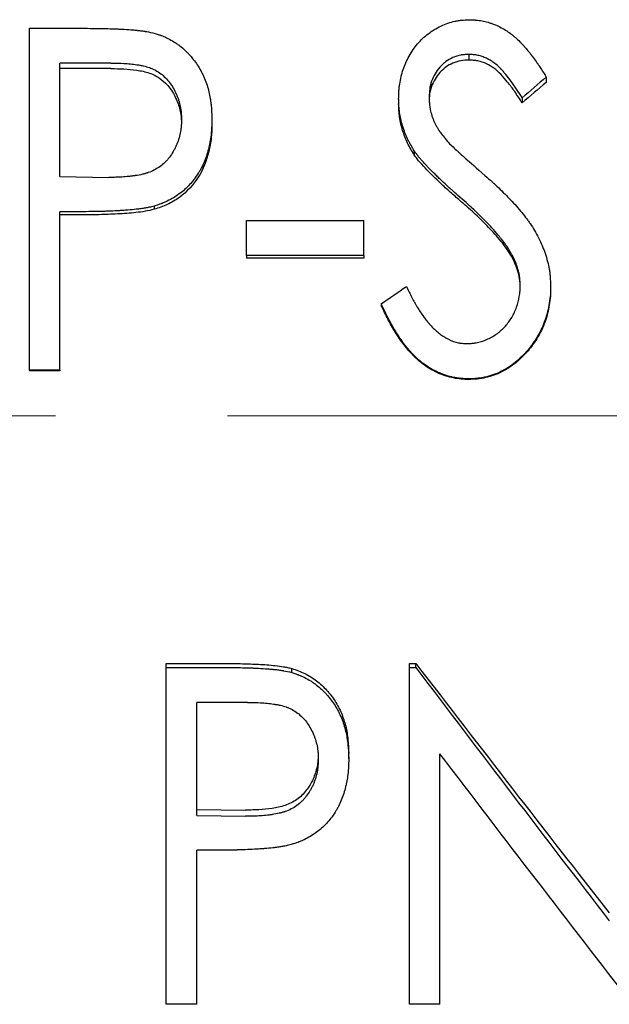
# Model space of a CAD drawing. Header units: millimetres. Extents: x 0 to 420, y 0 to 297.
# Tile 10 of 15: x 152 to 161, y 135 to 149. Entities that reach past the tile are written whole.
import ezdxf

# ---------------------------------------------------------------- set-up
doc = ezdxf.new("R2010")
doc.units = ezdxf.units.MM
doc.linetypes.add('CENTERX2', pattern=[20.32, 12.7, -2.54, 2.54, -2.54])

msp = doc.modelspace()

# ---------------------------------------------------------------- linework, layer by layer
at = {"color": 7, "linetype": 'Continuous', "lineweight": 25}
for p, q in [((152.492, 149.039), (153.35, 149.039)), ((152.492, 143.99), (152.492, 149.039)), ((158.978, 148.654), (158.978, 148.57)), ((153.693, 148.525), (152.941, 148.525)), ((152.941, 146.848), (152.941, 148.525)), ((153.693, 148.444), (152.941, 148.444)), ((160.12, 148.319), (160.12, 148.241)), ((157.941, 147.997), (157.941, 147.924)), ((159.764, 148.011), (159.764, 147.937)), ((155.184, 147.693), (155.184, 147.625)), ((158.171, 147.231), (158.171, 147.17)), ((152.941, 146.848), (153.662, 146.837)), ((154.333, 146.413), (154.333, 146.365)), ((153.246, 146.33), (152.941, 146.33)), ((152.941, 143.99), (152.941, 146.33)), ((153.246, 146.283), (152.941, 146.283)), ((155.697, 146.2), (157.428, 146.2)), ((155.697, 145.681), (155.697, 146.2)), ((157.428, 145.681), (157.428, 146.2)), ((157.428, 145.681), (155.697, 145.681)), ((155.697, 145.681), (155.697, 145.644)), ((157.428, 145.644), (155.697, 145.644)), ((157.428, 145.681), (157.428, 145.644)), ((159.588, 145.738), (159.588, 145.7)), ((160.184, 145.233), (160.184, 145.203)), ((157.684, 144.969), (157.684, 144.943)), ((152.941, 143.99), (152.492, 143.99)), ((152.492, 143.99), (152.492, 143.98)), ((152.941, 143.98), (152.492, 143.98)), ((152.941, 143.99), (152.941, 143.98)), ((158.973, 143.86), (158.973, 143.851)), ((154.511, 139.596), (154.511, 139.655)), ((154.511, 139.655), (155.37, 139.655)), ((158.101, 139.655), (158.195, 139.655)), ((158.101, 139.596), (158.101, 139.655)), ((158.195, 139.596), (158.195, 139.655)), ((154.511, 139.596), (155.37, 139.596)), ((154.511, 134.619), (154.511, 139.596)), ((156.365, 139.521), (156.365, 139.58)), ((158.101, 134.619), (158.101, 139.596)), ((158.101, 139.596), (158.195, 139.596)), ((155.712, 139.08), (154.96, 139.08)), ((154.96, 137.408), (154.96, 139.08)), ((157.204, 138.247), (157.204, 138.326)), ((158.55, 134.619), (158.55, 138.322)), ((154.96, 137.5), (155.681, 137.489)), ((154.96, 137.408), (155.681, 137.397)), ((155.266, 136.897), (154.96, 136.897)), ((154.96, 134.619), (154.96, 136.897)), ((154.96, 134.619), (154.511, 134.619)), ((158.55, 134.619), (158.101, 134.619))]:
    msp.add_line(p, q, dxfattribs=at)
at = {"color": 7, "linetype": 'CENTERX2', "lineweight": 18}
msp.add_line((269.716, 143.313), (35.716, 143.313), dxfattribs=at)
at = {"color": 7, "linetype": 'Continuous', "lineweight": 25}
for points, knots in [([(157.941, 147.997), (157.941, 148.022), (157.942, 148.043), (157.943, 148.071), (157.943, 148.079), (157.944, 148.091), (157.944, 148.094), (157.944, 148.099), (157.944, 148.101), (157.945, 148.104), (157.945, 148.105), (157.946, 148.126), (157.948, 148.144), (157.951, 148.181), (157.954, 148.198), (157.968, 148.29), (157.986, 148.362), (158.03, 148.497), (158.059, 148.564), (158.113, 148.663), (158.133, 148.694), (158.174, 148.754), (158.196, 148.782), (158.267, 148.865), (158.32, 148.915), (158.406, 148.98), (158.436, 149.001), (158.499, 149.039), (158.531, 149.056), (158.634, 149.105), (158.702, 149.129), (158.789, 149.147), (158.806, 149.151), (158.833, 149.155), (158.842, 149.156), (158.856, 149.158), (158.861, 149.158), (158.868, 149.159), (158.87, 149.159), (158.875, 149.16), (158.878, 149.16), (158.903, 149.162), (158.94, 149.165), (158.988, 149.167)], [0, 0, 0, 0, 0.03125, 0.03125, 0.046875, 0.046875, 0.054688, 0.054688, 0.058594, 0.058594, 0.0625, 0.0625, 0.09375, 0.09375, 0.125, 0.125, 0.25, 0.25, 0.375, 0.375, 0.4375, 0.4375, 0.5, 0.5, 0.625, 0.625, 0.6875, 0.6875, 0.75, 0.75, 0.875, 0.875, 0.90625, 0.90625, 0.921875, 0.921875, 0.929688, 0.929688, 0.933594, 0.933594, 0.9375, 0.9375, 1, 1, 1, 1]), ([(158.988, 149.167), (159.009, 149.166), (159.027, 149.165), (159.05, 149.164), (159.057, 149.163), (159.067, 149.163), (159.07, 149.163), (159.074, 149.162), (159.076, 149.162), (159.078, 149.162), (159.079, 149.162), (159.114, 149.159), (159.144, 149.155), (159.202, 149.144), (159.231, 149.137), (159.276, 149.124), (159.29, 149.119), (159.32, 149.109), (159.336, 149.103), (159.409, 149.074), (159.464, 149.046), (159.542, 148.997), (159.567, 148.98), (159.605, 148.952), (159.617, 148.943), (159.635, 148.928), (159.641, 148.923), (159.652, 148.913), (159.659, 148.907), (159.685, 148.883), (159.707, 148.863), (159.74, 148.83), (159.751, 148.819), (159.767, 148.801), (159.773, 148.795), (159.781, 148.786), (159.784, 148.783), (159.79, 148.777), (159.793, 148.773), (159.811, 148.753), (159.829, 148.732), (159.859, 148.696), (159.869, 148.683), (159.885, 148.663), (159.89, 148.656), (159.898, 148.645), (159.901, 148.642), (159.907, 148.635), (159.91, 148.63), (159.932, 148.601), (159.951, 148.576), (159.978, 148.538), (159.987, 148.525), (159.999, 148.507), (160.004, 148.5), (160.01, 148.491), (160.012, 148.488), (160.015, 148.484), (160.016, 148.482), (160.018, 148.479), (160.019, 148.477), (160.042, 148.443), (160.075, 148.391), (160.12, 148.319)], [0, 0, 0, 0, 0.03125, 0.03125, 0.046875, 0.046875, 0.054688, 0.054688, 0.058594, 0.058594, 0.0625, 0.0625, 0.125, 0.125, 0.1875, 0.1875, 0.21875, 0.21875, 0.25, 0.25, 0.375, 0.375, 0.4375, 0.4375, 0.46875, 0.46875, 0.484375, 0.484375, 0.5, 0.5, 0.5625, 0.5625, 0.59375, 0.59375, 0.609375, 0.609375, 0.617188, 0.617188, 0.625, 0.625, 0.6875, 0.6875, 0.71875, 0.71875, 0.734375, 0.734375, 0.742188, 0.742188, 0.75, 0.75, 0.8125, 0.8125, 0.84375, 0.84375, 0.859375, 0.859375, 0.867188, 0.867188, 0.871094, 0.871094, 0.875, 0.875, 1, 1, 1, 1]), ([(153.35, 149.039), (153.445, 149.038), (153.534, 149.037), (153.659, 149.034), (153.699, 149.033), (153.758, 149.031), (153.777, 149.03), (153.805, 149.029), (153.814, 149.029), (153.828, 149.028), (153.833, 149.028), (153.839, 149.027), (153.842, 149.027), (153.846, 149.027), (153.847, 149.027), (153.902, 149.024), (153.949, 149.021), (154.011, 149.016), (154.03, 149.015), (154.058, 149.012), (154.067, 149.011), (154.08, 149.01), (154.084, 149.01), (154.09, 149.009), (154.092, 149.009), (154.096, 149.008), (154.097, 149.008), (154.122, 149.005), (154.143, 149.003), (154.174, 148.999), (154.184, 148.997), (154.199, 148.995), (154.204, 148.994), (154.214, 148.992), (154.22, 148.992), (154.257, 148.985), (154.298, 148.976), (154.346, 148.963)], [0, 0, 0, 0, 0.25, 0.25, 0.375, 0.375, 0.4375, 0.4375, 0.46875, 0.46875, 0.484375, 0.484375, 0.492188, 0.492188, 0.5, 0.5, 0.625, 0.625, 0.6875, 0.6875, 0.71875, 0.71875, 0.734375, 0.734375, 0.742188, 0.742188, 0.75, 0.75, 0.8125, 0.8125, 0.84375, 0.84375, 0.859375, 0.859375, 0.875, 0.875, 1, 1, 1, 1]), ([(154.346, 148.963), (154.368, 148.957), (154.387, 148.951), (154.411, 148.942), (154.418, 148.94), (154.428, 148.936), (154.431, 148.935), (154.436, 148.933), (154.437, 148.933), (154.44, 148.932), (154.441, 148.932), (154.458, 148.925), (154.473, 148.919), (154.497, 148.908), (154.505, 148.905), (154.52, 148.897), (154.529, 148.893), (154.566, 148.875), (154.595, 148.858), (154.638, 148.831), (154.652, 148.822), (154.681, 148.802), (154.696, 148.791), (154.736, 148.76), (154.762, 148.738), (154.8, 148.703), (154.812, 148.691), (154.836, 148.667), (154.847, 148.655), (154.907, 148.587), (154.948, 148.532), (155, 148.451), (155.016, 148.423), (155.039, 148.377), (155.047, 148.362), (155.062, 148.33), (155.07, 148.312), (155.09, 148.264), (155.102, 148.232), (155.123, 148.167), (155.132, 148.134), (155.147, 148.069), (155.154, 148.035), (155.162, 147.985), (155.165, 147.968), (155.168, 147.942), (155.169, 147.933), (155.171, 147.92), (155.172, 147.916), (155.172, 147.91), (155.173, 147.907), (155.173, 147.903), (155.173, 147.9), (155.179, 147.848), (155.183, 147.779), (155.184, 147.693)], [0, 0, 0, 0, 0.03125, 0.03125, 0.046875, 0.046875, 0.054688, 0.054688, 0.058594, 0.058594, 0.0625, 0.0625, 0.09375, 0.09375, 0.109375, 0.109375, 0.125, 0.125, 0.1875, 0.1875, 0.21875, 0.21875, 0.25, 0.25, 0.3125, 0.3125, 0.34375, 0.34375, 0.375, 0.375, 0.5, 0.5, 0.5625, 0.5625, 0.59375, 0.59375, 0.625, 0.625, 0.6875, 0.6875, 0.75, 0.75, 0.8125, 0.8125, 0.84375, 0.84375, 0.859375, 0.859375, 0.867188, 0.867188, 0.871094, 0.871094, 0.875, 0.875, 1, 1, 1, 1]), ([(158.978, 148.654), (158.952, 148.653), (158.928, 148.651), (158.898, 148.649), (158.889, 148.648), (158.876, 148.646), (158.872, 148.646), (158.867, 148.645), (158.865, 148.645), (158.861, 148.644), (158.86, 148.644), (158.821, 148.637), (158.782, 148.624), (158.704, 148.59), (158.668, 148.57), (158.623, 148.536), (158.608, 148.524), (158.586, 148.503), (158.578, 148.496), (158.564, 148.481), (158.556, 148.473), (158.522, 148.435), (158.499, 148.402), (158.458, 148.333), (158.441, 148.297), (158.421, 148.238), (158.415, 148.218), (158.407, 148.189), (158.405, 148.179), (158.402, 148.164), (158.401, 148.159), (158.4, 148.152), (158.4, 148.149), (158.399, 148.145), (158.399, 148.141), (158.395, 148.113), (158.392, 148.073), (158.39, 148.019)], [0, 0, 0, 0, 0.0625, 0.0625, 0.09375, 0.09375, 0.109375, 0.109375, 0.117188, 0.117188, 0.125, 0.125, 0.25, 0.25, 0.375, 0.375, 0.4375, 0.4375, 0.46875, 0.46875, 0.5, 0.5, 0.625, 0.625, 0.75, 0.75, 0.8125, 0.8125, 0.84375, 0.84375, 0.859375, 0.859375, 0.867188, 0.867188, 0.875, 0.875, 1, 1, 1, 1]), ([(158.978, 148.57), (158.938, 148.569), (158.857, 148.565), (158.741, 148.528), (158.635, 148.47), (158.517, 148.36), (158.433, 148.22), (158.394, 148.065), (158.391, 147.985), (158.39, 147.945)], [0, 0, 0, 0, 0.1252471, 0.2503064, 0.3753928, 0.5005167, 0.7495633, 0.8747085, 1, 1, 1, 1]), ([(159.764, 148.011), (159.708, 148.102), (159.654, 148.183), (159.575, 148.291), (159.549, 148.324), (159.511, 148.37), (159.498, 148.385), (159.48, 148.406), (159.474, 148.413), (159.464, 148.423), (159.461, 148.427), (159.457, 148.432), (159.455, 148.433), (159.452, 148.437), (159.451, 148.438), (159.416, 148.474), (159.382, 148.504), (159.329, 148.544), (159.311, 148.556), (159.283, 148.572), (159.274, 148.578), (159.255, 148.588), (159.246, 148.592), (159.216, 148.606), (159.195, 148.615), (159.153, 148.629), (159.131, 148.635), (159.1, 148.642), (159.09, 148.644), (159.073, 148.646), (159.068, 148.647), (159.059, 148.648), (159.056, 148.648), (159.051, 148.649), (159.047, 148.649), (159.03, 148.651), (159.008, 148.652), (158.978, 148.654)], [0, 0, 0, 0, 0.25, 0.25, 0.375, 0.375, 0.4375, 0.4375, 0.46875, 0.46875, 0.484375, 0.484375, 0.492188, 0.492188, 0.5, 0.5, 0.625, 0.625, 0.6875, 0.6875, 0.71875, 0.71875, 0.75, 0.75, 0.8125, 0.8125, 0.875, 0.875, 0.90625, 0.90625, 0.921875, 0.921875, 0.929688, 0.929688, 0.9375, 0.9375, 1, 1, 1, 1]), ([(159.764, 147.937), (159.728, 147.993), (159.661, 148.099), (159.555, 148.24), (159.455, 148.358), (159.352, 148.451), (159.237, 148.519), (159.133, 148.555), (159.045, 148.567), (159.001, 148.569), (158.978, 148.57)], [0, 0, 0, 0, 0.189373, 0.355879, 0.500281, 0.628821, 0.750094, 0.874944, 0.937455, 1, 1, 1, 1]), ([(153.693, 148.525), (153.771, 148.525), (153.835, 148.524), (153.888, 148.521), (153.893, 148.52), (153.901, 148.52), (153.905, 148.519), (153.917, 148.519), (153.925, 148.518), (153.95, 148.516), (153.966, 148.515), (154.013, 148.51), (154.045, 148.506), (154.079, 148.501), (154.084, 148.5), (154.093, 148.499), (154.097, 148.498), (154.11, 148.496), (154.119, 148.495), (154.144, 148.49), (154.16, 148.487), (154.206, 148.476), (154.235, 148.468), (154.265, 148.457), (154.269, 148.456), (154.277, 148.453), (154.281, 148.451), (154.292, 148.447), (154.3, 148.444), (154.322, 148.434), (154.337, 148.427), (154.379, 148.405), (154.405, 148.388), (154.455, 148.35), (154.477, 148.33), (154.52, 148.287), (154.54, 148.263), (154.598, 148.187), (154.631, 148.13), (154.663, 148.058), (154.666, 148.052), (154.672, 148.037), (154.674, 148.03), (154.683, 148.008), (154.688, 147.993), (154.702, 147.947), (154.711, 147.915), (154.724, 147.85), (154.728, 147.819), (154.731, 147.786), (154.731, 147.785), (154.731, 147.782), (154.732, 147.781), (154.732, 147.776), (154.732, 147.773), (154.733, 147.763), (154.733, 147.755), (154.734, 147.731), (154.735, 147.713), (154.736, 147.691)], [0, 0, 0, 0, 0.125, 0.125, 0.132812, 0.132812, 0.140625, 0.140625, 0.15625, 0.15625, 0.1875, 0.1875, 0.25, 0.25, 0.257812, 0.257812, 0.265625, 0.265625, 0.28125, 0.28125, 0.3125, 0.3125, 0.375, 0.375, 0.382812, 0.382812, 0.390625, 0.390625, 0.40625, 0.40625, 0.4375, 0.4375, 0.5, 0.5, 0.5625, 0.5625, 0.625, 0.625, 0.75, 0.75, 0.765625, 0.765625, 0.78125, 0.78125, 0.8125, 0.8125, 0.875, 0.875, 0.9375, 0.9375, 0.941406, 0.941406, 0.945312, 0.945312, 0.953125, 0.953125, 0.96875, 0.96875, 1, 1, 1, 1]), ([(153.693, 148.444), (153.757, 148.443), (153.885, 148.442), (154.075, 148.424), (154.264, 148.387), (154.493, 148.269), (154.647, 148.053), (154.714, 147.843), (154.733, 147.718), (154.735, 147.654), (154.736, 147.623)], [0, 0, 0, 0, 0.125448, 0.250869, 0.376146, 0.501052, 0.749353, 0.87458, 0.937274, 1, 1, 1, 1]), ([(158.171, 147.231), (158.159, 147.25), (158.149, 147.267), (158.136, 147.289), (158.132, 147.296), (158.127, 147.305), (158.125, 147.308), (158.122, 147.312), (158.122, 147.313), (158.12, 147.316), (158.12, 147.316), (158.11, 147.333), (158.102, 147.348), (158.09, 147.37), (158.087, 147.378), (158.079, 147.393), (158.075, 147.401), (158.045, 147.464), (158.021, 147.527), (157.989, 147.633), (157.98, 147.667), (157.969, 147.716), (157.965, 147.732), (157.959, 147.764), (157.957, 147.779), (157.953, 147.812), (157.951, 147.828), (157.948, 147.853), (157.947, 147.862), (157.946, 147.875), (157.946, 147.879), (157.945, 147.885), (157.945, 147.888), (157.945, 147.892), (157.945, 147.895), (157.943, 147.919), (157.942, 147.952), (157.941, 147.997)], [0, 0, 0, 0, 0.0625, 0.0625, 0.09375, 0.09375, 0.109375, 0.109375, 0.117188, 0.117188, 0.125, 0.125, 0.1875, 0.1875, 0.21875, 0.21875, 0.25, 0.25, 0.5, 0.5, 0.625, 0.625, 0.6875, 0.6875, 0.75, 0.75, 0.8125, 0.8125, 0.84375, 0.84375, 0.859375, 0.859375, 0.867188, 0.867188, 0.875, 0.875, 1, 1, 1, 1]), ([(158.39, 148.019), (158.391, 147.999), (158.392, 147.981), (158.393, 147.959), (158.394, 147.952), (158.395, 147.942), (158.395, 147.939), (158.395, 147.935), (158.395, 147.934), (158.395, 147.931), (158.396, 147.931), (158.397, 147.912), (158.399, 147.897), (158.402, 147.874), (158.403, 147.867), (158.405, 147.853), (158.407, 147.847), (158.414, 147.81), (158.421, 147.781), (158.434, 147.739), (158.439, 147.724), (158.45, 147.696), (158.456, 147.681), (158.473, 147.641), (158.487, 147.615), (158.509, 147.576), (158.516, 147.563), (158.529, 147.544), (158.533, 147.537), (158.539, 147.527), (158.542, 147.524), (158.545, 147.519), (158.546, 147.517), (158.548, 147.514), (158.55, 147.512), (158.574, 147.478), (158.611, 147.43), (158.661, 147.369)], [0, 0, 0, 0, 0.0625, 0.0625, 0.09375, 0.09375, 0.109375, 0.109375, 0.117188, 0.117188, 0.125, 0.125, 0.1875, 0.1875, 0.21875, 0.21875, 0.25, 0.25, 0.375, 0.375, 0.4375, 0.4375, 0.5, 0.5, 0.625, 0.625, 0.6875, 0.6875, 0.71875, 0.71875, 0.734375, 0.734375, 0.742188, 0.742188, 0.75, 0.75, 1, 1, 1, 1]), ([(158.171, 147.17), (158.153, 147.198), (158.118, 147.255), (158.055, 147.373), (157.996, 147.529), (157.956, 147.692), (157.944, 147.825), (157.942, 147.891), (157.941, 147.924)], [0, 0, 0, 0, 0.12507, 0.250117, 0.500028, 0.749882, 0.874929, 1, 1, 1, 1]), ([(154.736, 147.691), (154.734, 147.647), (154.733, 147.614), (154.731, 147.591), (154.731, 147.588), (154.73, 147.584), (154.73, 147.582), (154.73, 147.576), (154.729, 147.572), (154.728, 147.56), (154.727, 147.552), (154.723, 147.527), (154.721, 147.511), (154.711, 147.462), (154.702, 147.429), (154.683, 147.366), (154.671, 147.336), (154.652, 147.291), (154.644, 147.276), (154.629, 147.246), (154.621, 147.232), (154.596, 147.189), (154.578, 147.162), (154.549, 147.123), (154.538, 147.109), (154.516, 147.084), (154.504, 147.072), (154.469, 147.038), (154.445, 147.017), (154.367, 146.96), (154.308, 146.929), (154.241, 146.906), (154.238, 146.905), (154.232, 146.903), (154.228, 146.902), (154.218, 146.898), (154.211, 146.896), (154.19, 146.89), (154.174, 146.886), (154.127, 146.875), (154.092, 146.868), (154.049, 146.862), (154.046, 146.861), (154.039, 146.86), (154.035, 146.86), (154.024, 146.858), (154.016, 146.857), (153.992, 146.854), (153.976, 146.852), (153.924, 146.847), (153.888, 146.845), (153.839, 146.841), (153.824, 146.841), (153.8, 146.839), (153.793, 146.839), (153.781, 146.839), (153.774, 146.838), (153.739, 146.837), (153.704, 146.837), (153.662, 146.837)], [0, 0, 0, 0, 0.0625, 0.0625, 0.066406, 0.066406, 0.070312, 0.070312, 0.078125, 0.078125, 0.09375, 0.09375, 0.125, 0.125, 0.1875, 0.1875, 0.25, 0.25, 0.28125, 0.28125, 0.3125, 0.3125, 0.375, 0.375, 0.40625, 0.40625, 0.4375, 0.4375, 0.5, 0.5, 0.625, 0.625, 0.632812, 0.632812, 0.640625, 0.640625, 0.65625, 0.65625, 0.6875, 0.6875, 0.75, 0.75, 0.757812, 0.757812, 0.765625, 0.765625, 0.78125, 0.78125, 0.8125, 0.8125, 0.875, 0.875, 0.90625, 0.90625, 0.921875, 0.921875, 0.9375, 0.9375, 1, 1, 1, 1]), ([(155.184, 147.693), (155.183, 147.649), (155.182, 147.609), (155.179, 147.557), (155.179, 147.541), (155.177, 147.519), (155.176, 147.512), (155.176, 147.502), (155.175, 147.498), (155.175, 147.493), (155.175, 147.492), (155.174, 147.489), (155.174, 147.488), (155.171, 147.451), (155.166, 147.417), (155.158, 147.366), (155.154, 147.349), (155.148, 147.315), (155.144, 147.298), (155.123, 147.209), (155.101, 147.141), (155.062, 147.045), (155.048, 147.014), (155.025, 146.969), (155.017, 146.954), (155.005, 146.932), (155, 146.925), (154.992, 146.911), (154.988, 146.905), (154.945, 146.836), (154.902, 146.78), (154.809, 146.679), (154.758, 146.633), (154.649, 146.553), (154.589, 146.517), (154.511, 146.479), (154.495, 146.472), (154.471, 146.461), (154.463, 146.458), (154.451, 146.453), (154.447, 146.452), (154.441, 146.45), (154.439, 146.449), (154.435, 146.447), (154.432, 146.446), (154.41, 146.438), (154.377, 146.427), (154.333, 146.413)], [0, 0, 0, 0, 0.0625, 0.0625, 0.09375, 0.09375, 0.109375, 0.109375, 0.117188, 0.117188, 0.121094, 0.121094, 0.125, 0.125, 0.1875, 0.1875, 0.21875, 0.21875, 0.25, 0.25, 0.375, 0.375, 0.4375, 0.4375, 0.46875, 0.46875, 0.484375, 0.484375, 0.5, 0.5, 0.625, 0.625, 0.75, 0.75, 0.875, 0.875, 0.90625, 0.90625, 0.921875, 0.921875, 0.929688, 0.929688, 0.933594, 0.933594, 0.9375, 0.9375, 1, 1, 1, 1]), ([(155.184, 147.625), (155.183, 147.557), (155.179, 147.42), (155.133, 147.151), (155.005, 146.828), (154.767, 146.57), (154.559, 146.449), (154.432, 146.395), (154.366, 146.375), (154.333, 146.365)], [0, 0, 0, 0, 0.125333, 0.250607, 0.50019, 0.749473, 0.874661, 0.937322, 1, 1, 1, 1]), ([(158.661, 147.369), (158.683, 147.344), (158.704, 147.323), (158.749, 147.281), (158.771, 147.259), (158.806, 147.228), (158.818, 147.217), (158.835, 147.201), (158.84, 147.196), (158.849, 147.188), (158.852, 147.185), (158.856, 147.181), (158.858, 147.18), (158.86, 147.178), (158.86, 147.177), (158.862, 147.176), (158.863, 147.175), (158.868, 147.171), (158.876, 147.163), (158.893, 147.148), (158.9, 147.142), (158.911, 147.132), (158.915, 147.128), (158.922, 147.122), (158.924, 147.121), (158.927, 147.118), (158.928, 147.117), (158.931, 147.115), (158.932, 147.113), (158.994, 147.059), (159.087, 146.977), (159.214, 146.866)], [0, 0, 0, 0, 0.125, 0.125, 0.25, 0.25, 0.3125, 0.3125, 0.34375, 0.34375, 0.359375, 0.359375, 0.367188, 0.367188, 0.371094, 0.371094, 0.375, 0.375, 0.4375, 0.4375, 0.46875, 0.46875, 0.484375, 0.484375, 0.492188, 0.492188, 0.496094, 0.496094, 0.5, 0.5, 1, 1, 1, 1]), ([(158.845, 146.545), (158.805, 146.58), (158.772, 146.61), (158.73, 146.646), (158.718, 146.657), (158.705, 146.669), (158.702, 146.671), (158.696, 146.677), (158.692, 146.68), (158.682, 146.69), (158.676, 146.696), (158.641, 146.728), (158.611, 146.755), (158.571, 146.793), (158.563, 146.801), (158.545, 146.818), (158.537, 146.826), (158.511, 146.851), (158.494, 146.867), (158.448, 146.912), (158.42, 146.94), (158.383, 146.978), (158.371, 146.99), (158.358, 147.004), (158.356, 147.006), (158.348, 147.015), (158.344, 147.019), (158.332, 147.032), (158.325, 147.04), (158.303, 147.064), (158.29, 147.079), (158.272, 147.099), (158.266, 147.105), (158.256, 147.118), (158.248, 147.127), (158.234, 147.144), (158.228, 147.151), (158.219, 147.162), (158.217, 147.166), (158.211, 147.173), (158.21, 147.176), (158.198, 147.191), (158.186, 147.209), (158.171, 147.231)], [0, 0, 0, 0, 0.125, 0.125, 0.1875, 0.1875, 0.203125, 0.203125, 0.21875, 0.21875, 0.25, 0.25, 0.375, 0.375, 0.40625, 0.40625, 0.4375, 0.4375, 0.5, 0.5, 0.625, 0.625, 0.6875, 0.6875, 0.703125, 0.703125, 0.71875, 0.71875, 0.75, 0.75, 0.8125, 0.8125, 0.84375, 0.84375, 0.875, 0.875, 0.90625, 0.90625, 0.921875, 0.921875, 0.9375, 0.9375, 1, 1, 1, 1]), ([(158.845, 146.494), (158.797, 146.536), (158.7, 146.62), (158.536, 146.771), (158.386, 146.915), (158.273, 147.038), (158.211, 147.111), (158.185, 147.15), (158.171, 147.17)], [0, 0, 0, 0, 0.200166, 0.400252, 0.700364, 0.850532, 0.924866, 1, 1, 1, 1]), ([(159.214, 146.866), (159.253, 146.832), (159.288, 146.801), (159.333, 146.76), (159.347, 146.747), (159.366, 146.729), (159.372, 146.724), (159.381, 146.715), (159.384, 146.713), (159.388, 146.709), (159.389, 146.707), (159.392, 146.705), (159.393, 146.704), (159.426, 146.673), (159.456, 146.644), (159.499, 146.601), (159.514, 146.587), (159.535, 146.566), (159.541, 146.559), (159.552, 146.548), (159.555, 146.545), (159.562, 146.538), (159.565, 146.535), (159.631, 146.466), (159.689, 146.402), (159.767, 146.308), (159.792, 146.277), (159.827, 146.23), (159.838, 146.215), (159.855, 146.192), (159.86, 146.185), (159.871, 146.169), (159.876, 146.163), (159.926, 146.089), (159.968, 146.018), (160.025, 145.906), (160.043, 145.868), (160.067, 145.812), (160.074, 145.793), (160.085, 145.764), (160.089, 145.755), (160.095, 145.736), (160.098, 145.727), (160.13, 145.635), (160.15, 145.556), (160.167, 145.46), (160.17, 145.44), (160.173, 145.409), (160.174, 145.399), (160.176, 145.383), (160.176, 145.378), (160.177, 145.37), (160.177, 145.367), (160.178, 145.362), (160.178, 145.358), (160.18, 145.329), (160.182, 145.288), (160.184, 145.233)], [0, 0, 0, 0, 0.0625, 0.0625, 0.09375, 0.09375, 0.109375, 0.109375, 0.117188, 0.117188, 0.121094, 0.121094, 0.125, 0.125, 0.1875, 0.1875, 0.21875, 0.21875, 0.234375, 0.234375, 0.242188, 0.242188, 0.25, 0.25, 0.375, 0.375, 0.4375, 0.4375, 0.46875, 0.46875, 0.484375, 0.484375, 0.5, 0.5, 0.625, 0.625, 0.6875, 0.6875, 0.71875, 0.71875, 0.734375, 0.734375, 0.75, 0.75, 0.875, 0.875, 0.90625, 0.90625, 0.921875, 0.921875, 0.929688, 0.929688, 0.933594, 0.933594, 0.9375, 0.9375, 1, 1, 1, 1]), ([(159.588, 145.738), (159.573, 145.763), (159.558, 145.785), (159.539, 145.814), (159.533, 145.823), (159.525, 145.835), (159.522, 145.839), (159.518, 145.844), (159.517, 145.846), (159.515, 145.85), (159.514, 145.851), (159.5, 145.87), (159.487, 145.888), (159.466, 145.915), (159.459, 145.924), (159.447, 145.938), (159.444, 145.943), (159.436, 145.952), (159.432, 145.958), (159.4, 145.996), (159.371, 146.03), (159.31, 146.099), (159.279, 146.132), (159.211, 146.203), (159.178, 146.236), (159.129, 146.285), (159.113, 146.3), (159.089, 146.324), (159.081, 146.331), (159.069, 146.342), (159.065, 146.346), (159.059, 146.352), (159.057, 146.354), (159.053, 146.357), (159.051, 146.359), (159.001, 146.406), (158.933, 146.467), (158.845, 146.545)], [0, 0, 0, 0, 0.0625, 0.0625, 0.09375, 0.09375, 0.109375, 0.109375, 0.117188, 0.117188, 0.125, 0.125, 0.1875, 0.1875, 0.21875, 0.21875, 0.234375, 0.234375, 0.25, 0.25, 0.375, 0.375, 0.5, 0.5, 0.625, 0.625, 0.6875, 0.6875, 0.71875, 0.71875, 0.734375, 0.734375, 0.742188, 0.742188, 0.75, 0.75, 1, 1, 1, 1]), ([(159.588, 145.7), (159.564, 145.738), (159.514, 145.814), (159.401, 145.957), (159.247, 146.124), (159.051, 146.315), (158.914, 146.435), (158.845, 146.494)], [0, 0, 0, 0, 0.125, 0.249996, 0.499963, 0.749978, 1, 1, 1, 1]), ([(154.333, 146.413), (154.306, 146.406), (154.282, 146.4), (154.248, 146.393), (154.238, 146.391), (154.223, 146.388), (154.218, 146.387), (154.209, 146.385), (154.205, 146.384), (154.179, 146.38), (154.158, 146.377), (154.124, 146.372), (154.112, 146.37), (154.095, 146.368), (154.089, 146.368), (154.08, 146.366), (154.077, 146.366), (154.071, 146.365), (154.067, 146.365), (154.029, 146.361), (153.988, 146.357), (153.92, 146.351), (153.896, 146.35), (153.858, 146.347), (153.846, 146.346), (153.826, 146.345), (153.819, 146.345), (153.806, 146.344), (153.798, 146.344), (153.746, 146.341), (153.7, 146.338), (153.631, 146.336), (153.609, 146.335), (153.575, 146.334), (153.564, 146.334), (153.547, 146.333), (153.542, 146.333), (153.533, 146.333), (153.53, 146.333), (153.525, 146.333), (153.521, 146.332), (153.456, 146.331), (153.365, 146.33), (153.246, 146.33)], [0, 0, 0, 0, 0.0625, 0.0625, 0.09375, 0.09375, 0.109375, 0.109375, 0.125, 0.125, 0.1875, 0.1875, 0.21875, 0.21875, 0.234375, 0.234375, 0.242188, 0.242188, 0.25, 0.25, 0.375, 0.375, 0.4375, 0.4375, 0.46875, 0.46875, 0.484375, 0.484375, 0.5, 0.5, 0.625, 0.625, 0.6875, 0.6875, 0.71875, 0.71875, 0.734375, 0.734375, 0.742188, 0.742188, 0.75, 0.75, 1, 1, 1, 1]), ([(154.333, 146.365), (154.289, 146.354), (154.2, 146.333), (154.019, 146.31), (153.792, 146.295), (153.519, 146.284), (153.337, 146.283), (153.246, 146.283)], [0, 0, 0, 0, 0.124974, 0.249971, 0.499966, 0.749979, 1, 1, 1, 1]), ([(159.736, 145.241), (159.734, 145.27), (159.733, 145.295), (159.731, 145.328), (159.73, 145.338), (159.728, 145.352), (159.728, 145.356), (159.727, 145.362), (159.727, 145.364), (159.726, 145.368), (159.726, 145.369), (159.723, 145.392), (159.719, 145.412), (159.712, 145.444), (159.709, 145.455), (159.703, 145.477), (159.7, 145.489), (159.69, 145.521), (159.683, 145.542), (159.671, 145.573), (159.667, 145.583), (159.66, 145.597), (159.658, 145.602), (159.655, 145.61), (159.654, 145.612), (159.652, 145.617), (159.65, 145.62), (159.637, 145.648), (159.617, 145.687), (159.588, 145.738)], [0, 0, 0, 0, 0.125, 0.125, 0.1875, 0.1875, 0.21875, 0.21875, 0.234375, 0.234375, 0.25, 0.25, 0.375, 0.375, 0.4375, 0.4375, 0.5, 0.5, 0.625, 0.625, 0.6875, 0.6875, 0.71875, 0.71875, 0.734375, 0.734375, 0.75, 0.75, 1, 1, 1, 1]), ([(159.736, 145.21), (159.734, 145.254), (159.73, 145.34), (159.699, 145.466), (159.652, 145.587), (159.61, 145.662), (159.588, 145.7)], [0, 0, 0, 0, 0.250041, 0.499937, 0.749895, 1, 1, 1, 1]), ([(158.056, 145.226), (158.072, 145.194), (158.085, 145.165), (158.103, 145.129), (158.108, 145.118), (158.116, 145.103), (158.118, 145.098), (158.122, 145.091), (158.123, 145.089), (158.124, 145.086), (158.125, 145.084), (158.126, 145.082), (158.126, 145.082), (158.14, 145.055), (158.153, 145.03), (158.173, 144.994), (158.179, 144.983), (158.189, 144.966), (158.192, 144.96), (158.198, 144.949), (158.201, 144.944), (158.234, 144.888), (158.264, 144.841), (158.311, 144.776), (158.327, 144.754), (158.351, 144.723), (158.36, 144.713), (158.372, 144.699), (158.376, 144.694), (158.382, 144.686), (158.384, 144.684), (158.388, 144.679), (158.39, 144.677), (158.432, 144.629), (158.473, 144.588), (158.534, 144.536), (158.554, 144.52), (158.585, 144.498), (158.596, 144.491), (158.611, 144.481), (158.616, 144.478), (158.624, 144.473), (158.627, 144.471), (158.632, 144.468), (158.634, 144.467), (158.687, 144.437), (158.736, 144.416), (158.797, 144.399), (158.809, 144.396), (158.829, 144.392), (158.836, 144.391), (158.846, 144.389), (158.849, 144.389), (158.855, 144.388), (158.856, 144.388), (158.86, 144.387), (158.862, 144.387), (158.881, 144.385), (158.908, 144.383), (158.943, 144.381)], [0, 0, 0, 0, 0.0625, 0.0625, 0.09375, 0.09375, 0.109375, 0.109375, 0.117188, 0.117188, 0.121094, 0.121094, 0.125, 0.125, 0.1875, 0.1875, 0.21875, 0.21875, 0.234375, 0.234375, 0.25, 0.25, 0.375, 0.375, 0.4375, 0.4375, 0.46875, 0.46875, 0.484375, 0.484375, 0.492188, 0.492188, 0.5, 0.5, 0.625, 0.625, 0.6875, 0.6875, 0.71875, 0.71875, 0.734375, 0.734375, 0.742188, 0.742188, 0.75, 0.75, 0.875, 0.875, 0.90625, 0.90625, 0.921875, 0.921875, 0.929688, 0.929688, 0.933594, 0.933594, 0.9375, 0.9375, 1, 1, 1, 1]), ([(158.943, 144.381), (158.979, 144.382), (159.007, 144.384), (159.03, 144.386), (159.032, 144.386), (159.037, 144.386), (159.041, 144.387), (159.05, 144.388), (159.057, 144.389), (159.076, 144.392), (159.09, 144.394), (159.157, 144.409), (159.208, 144.427), (159.306, 144.472), (159.354, 144.5), (159.442, 144.564), (159.481, 144.6), (159.552, 144.679), (159.583, 144.722), (159.624, 144.792), (159.637, 144.816), (159.66, 144.867), (159.671, 144.893), (159.699, 144.972), (159.713, 145.024), (159.724, 145.091), (159.727, 145.104), (159.729, 145.125), (159.73, 145.131), (159.731, 145.142), (159.731, 145.145), (159.732, 145.15), (159.732, 145.152), (159.732, 145.155), (159.732, 145.158), (159.734, 145.177), (159.735, 145.204), (159.736, 145.241)], [0, 0, 0, 0, 0.0625, 0.0625, 0.070312, 0.070312, 0.078125, 0.078125, 0.09375, 0.09375, 0.125, 0.125, 0.25, 0.25, 0.375, 0.375, 0.5, 0.5, 0.625, 0.625, 0.6875, 0.6875, 0.75, 0.75, 0.875, 0.875, 0.90625, 0.90625, 0.921875, 0.921875, 0.929688, 0.929688, 0.933594, 0.933594, 0.9375, 0.9375, 1, 1, 1, 1]), ([(160.184, 145.233), (160.184, 145.205), (160.183, 145.18), (160.182, 145.148), (160.182, 145.138), (160.181, 145.125), (160.181, 145.121), (160.181, 145.115), (160.18, 145.113), (160.18, 145.109), (160.18, 145.108), (160.177, 145.067), (160.172, 145.025), (160.157, 144.933), (160.149, 144.892), (160.13, 144.815), (160.118, 144.775), (160.087, 144.688), (160.071, 144.648), (160.038, 144.575), (160.019, 144.54), (159.986, 144.482), (159.975, 144.463), (159.952, 144.427), (159.94, 144.409), (159.916, 144.375), (159.903, 144.358), (159.884, 144.332), (159.877, 144.324), (159.864, 144.307), (159.858, 144.3), (159.792, 144.22), (159.729, 144.158), (159.632, 144.079), (159.599, 144.054), (159.548, 144.021), (159.531, 144.01), (159.496, 143.99), (159.479, 143.982), (159.386, 143.935), (159.308, 143.906), (159.203, 143.882), (159.182, 143.878), (159.151, 143.873), (159.14, 143.871), (159.125, 143.869), (159.12, 143.868), (159.112, 143.868), (159.11, 143.867), (159.104, 143.867), (159.101, 143.866), (159.072, 143.863), (159.03, 143.861), (158.973, 143.86)], [0, 0, 0, 0, 0.03125, 0.03125, 0.046875, 0.046875, 0.054688, 0.054688, 0.058594, 0.058594, 0.0625, 0.0625, 0.125, 0.125, 0.1875, 0.1875, 0.25, 0.25, 0.3125, 0.3125, 0.375, 0.375, 0.40625, 0.40625, 0.4375, 0.4375, 0.46875, 0.46875, 0.484375, 0.484375, 0.5, 0.5, 0.625, 0.625, 0.6875, 0.6875, 0.71875, 0.71875, 0.75, 0.75, 0.875, 0.875, 0.90625, 0.90625, 0.921875, 0.921875, 0.929688, 0.929688, 0.933594, 0.933594, 0.9375, 0.9375, 1, 1, 1, 1]), ([(160.184, 145.203), (160.184, 145.161), (160.182, 145.078), (160.166, 144.953), (160.142, 144.829), (160.102, 144.703), (160.05, 144.575), (159.968, 144.428), (159.799, 144.196), (159.544, 143.98), (159.266, 143.883), (159.1, 143.855), (159.015, 143.852), (158.973, 143.851)], [0, 0, 0, 0, 0.062639, 0.125263, 0.187893, 0.250516, 0.322201, 0.393371, 0.500935, 0.749742, 0.874762, 0.937367, 1, 1, 1, 1]), ([(158.973, 143.86), (158.949, 143.86), (158.927, 143.861), (158.899, 143.863), (158.891, 143.863), (158.879, 143.864), (158.875, 143.864), (158.868, 143.865), (158.866, 143.865), (158.844, 143.867), (158.827, 143.869), (158.799, 143.874), (158.789, 143.875), (158.775, 143.878), (158.77, 143.879), (158.76, 143.88), (158.755, 143.881), (158.716, 143.889), (158.681, 143.898), (158.627, 143.915), (158.609, 143.921), (158.582, 143.932), (158.573, 143.935), (158.559, 143.941), (158.555, 143.943), (158.546, 143.946), (158.54, 143.949), (158.505, 143.964), (158.471, 143.981), (158.402, 144.02), (158.37, 144.04), (158.309, 144.082), (158.28, 144.105), (158.237, 144.141), (158.223, 144.154), (158.202, 144.173), (158.195, 144.18), (158.181, 144.193), (158.174, 144.2), (158.12, 144.255), (158.073, 144.309), (158.004, 144.399), (157.981, 144.431), (157.948, 144.48), (157.937, 144.497), (157.921, 144.522), (157.915, 144.531), (157.907, 144.544), (157.904, 144.548), (157.899, 144.557), (157.896, 144.563), (157.876, 144.595), (157.858, 144.626), (157.83, 144.675), (157.821, 144.692), (157.807, 144.719), (157.802, 144.728), (157.795, 144.741), (157.793, 144.746), (157.789, 144.753), (157.788, 144.755), (157.785, 144.76), (157.784, 144.763), (157.758, 144.814), (157.725, 144.882), (157.684, 144.969)], [0, 0, 0, 0, 0.03125, 0.03125, 0.046875, 0.046875, 0.054688, 0.054688, 0.0625, 0.0625, 0.09375, 0.09375, 0.109375, 0.109375, 0.117188, 0.117188, 0.125, 0.125, 0.1875, 0.1875, 0.21875, 0.21875, 0.234375, 0.234375, 0.242188, 0.242188, 0.25, 0.25, 0.3125, 0.3125, 0.375, 0.375, 0.4375, 0.4375, 0.46875, 0.46875, 0.484375, 0.484375, 0.5, 0.5, 0.625, 0.625, 0.6875, 0.6875, 0.71875, 0.71875, 0.734375, 0.734375, 0.742188, 0.742188, 0.75, 0.75, 0.8125, 0.8125, 0.84375, 0.84375, 0.859375, 0.859375, 0.867188, 0.867188, 0.871094, 0.871094, 0.875, 0.875, 1, 1, 1, 1]), ([(158.973, 143.851), (158.936, 143.852), (158.861, 143.854), (158.713, 143.877), (158.569, 143.922), (158.435, 143.989), (158.308, 144.067), (158.106, 144.237), (157.927, 144.48), (157.781, 144.741), (157.716, 144.876), (157.684, 144.943)], [0, 0, 0, 0, 0.062551, 0.1251, 0.249996, 0.311925, 0.375471, 0.500051, 0.749762, 0.874876, 1, 1, 1, 1]), ([(155.37, 139.655), (155.459, 139.654), (155.625, 139.653), (155.876, 139.644), (156.078, 139.63), (156.221, 139.612), (156.303, 139.596), (156.343, 139.586), (156.365, 139.58)], [0, 0, 0, 0, 0.266792, 0.500026, 0.750017, 0.875017, 0.931621, 1, 1, 1, 1]), ([(155.37, 139.596), (155.464, 139.596), (155.553, 139.595), (155.678, 139.592), (155.719, 139.591), (155.777, 139.589), (155.796, 139.588), (155.824, 139.587), (155.833, 139.586), (155.847, 139.586), (155.852, 139.586), (155.859, 139.585), (155.861, 139.585), (155.865, 139.585), (155.867, 139.585), (155.921, 139.582), (155.968, 139.579), (156.03, 139.574), (156.05, 139.572), (156.077, 139.57), (156.086, 139.569), (156.099, 139.568), (156.103, 139.567), (156.109, 139.567), (156.111, 139.566), (156.115, 139.566), (156.117, 139.566), (156.141, 139.563), (156.163, 139.56), (156.193, 139.556), (156.204, 139.555), (156.219, 139.552), (156.224, 139.552), (156.234, 139.55), (156.239, 139.549), (156.277, 139.543), (156.317, 139.534), (156.365, 139.521)], [0, 0, 0, 0, 0.25, 0.25, 0.375, 0.375, 0.4375, 0.4375, 0.46875, 0.46875, 0.484375, 0.484375, 0.492188, 0.492188, 0.5, 0.5, 0.625, 0.625, 0.6875, 0.6875, 0.71875, 0.71875, 0.734375, 0.734375, 0.742188, 0.742188, 0.75, 0.75, 0.8125, 0.8125, 0.84375, 0.84375, 0.859375, 0.859375, 0.875, 0.875, 1, 1, 1, 1]), ([(156.365, 139.58), (156.398, 139.57), (156.463, 139.549), (156.587, 139.494), (156.733, 139.404), (156.882, 139.264), (157.007, 139.102), (157.101, 138.922), (157.164, 138.728), (157.197, 138.528), (157.202, 138.394), (157.204, 138.326)], [0, 0, 0, 0, 0.062551, 0.125088, 0.250014, 0.37493, 0.499933, 0.624908, 0.749875, 0.874925, 1, 1, 1, 1]), ([(156.365, 139.521), (156.387, 139.514), (156.406, 139.508), (156.43, 139.499), (156.437, 139.497), (156.447, 139.493), (156.451, 139.492), (156.455, 139.49), (156.457, 139.49), (156.459, 139.489), (156.46, 139.489), (156.477, 139.482), (156.493, 139.476), (156.516, 139.465), (156.524, 139.461), (156.54, 139.454), (156.548, 139.45), (156.585, 139.431), (156.614, 139.415), (156.657, 139.387), (156.672, 139.378), (156.7, 139.358), (156.715, 139.347), (156.755, 139.316), (156.781, 139.293), (156.819, 139.258), (156.831, 139.246), (156.855, 139.222), (156.866, 139.21), (156.926, 139.141), (156.967, 139.086), (157.019, 139.005), (157.035, 138.977), (157.059, 138.931), (157.066, 138.915), (157.081, 138.883), (157.089, 138.866), (157.109, 138.818), (157.121, 138.786), (157.142, 138.721), (157.151, 138.687), (157.166, 138.622), (157.173, 138.589), (157.181, 138.538), (157.184, 138.521), (157.188, 138.495), (157.189, 138.487), (157.19, 138.474), (157.191, 138.469), (157.192, 138.463), (157.192, 138.461), (157.192, 138.456), (157.193, 138.454), (157.198, 138.401), (157.202, 138.333), (157.204, 138.247)], [0, 0, 0, 0, 0.03125, 0.03125, 0.046875, 0.046875, 0.054688, 0.054688, 0.058594, 0.058594, 0.0625, 0.0625, 0.09375, 0.09375, 0.109375, 0.109375, 0.125, 0.125, 0.1875, 0.1875, 0.21875, 0.21875, 0.25, 0.25, 0.3125, 0.3125, 0.34375, 0.34375, 0.375, 0.375, 0.5, 0.5, 0.5625, 0.5625, 0.59375, 0.59375, 0.625, 0.625, 0.6875, 0.6875, 0.75, 0.75, 0.8125, 0.8125, 0.84375, 0.84375, 0.859375, 0.859375, 0.867188, 0.867188, 0.871094, 0.871094, 0.875, 0.875, 1, 1, 1, 1]), ([(155.712, 139.08), (155.791, 139.079), (155.855, 139.078), (155.907, 139.075), (155.912, 139.075), (155.92, 139.074), (155.924, 139.074), (155.937, 139.073), (155.945, 139.072), (155.969, 139.07), (155.985, 139.069), (156.033, 139.064), (156.064, 139.06), (156.098, 139.055), (156.103, 139.054), (156.112, 139.053), (156.116, 139.052), (156.129, 139.05), (156.138, 139.049), (156.163, 139.044), (156.179, 139.041), (156.226, 139.03), (156.254, 139.022), (156.284, 139.011), (156.288, 139.01), (156.296, 139.007), (156.3, 139.005), (156.312, 139.001), (156.319, 138.998), (156.341, 138.988), (156.356, 138.981), (156.398, 138.959), (156.424, 138.942), (156.474, 138.904), (156.496, 138.884), (156.539, 138.84), (156.56, 138.817), (156.617, 138.741), (156.65, 138.683), (156.682, 138.611), (156.685, 138.605), (156.691, 138.59), (156.694, 138.583), (156.702, 138.561), (156.707, 138.546), (156.722, 138.5), (156.73, 138.469), (156.743, 138.403), (156.748, 138.373), (156.75, 138.339), (156.751, 138.338), (156.751, 138.335), (156.751, 138.334), (156.751, 138.33), (156.751, 138.326), (156.752, 138.316), (156.752, 138.309), (156.754, 138.285), (156.754, 138.266), (156.755, 138.245)], [0, 0, 0, 0, 0.125, 0.125, 0.132812, 0.132812, 0.140625, 0.140625, 0.15625, 0.15625, 0.1875, 0.1875, 0.25, 0.25, 0.257812, 0.257812, 0.265625, 0.265625, 0.28125, 0.28125, 0.3125, 0.3125, 0.375, 0.375, 0.382812, 0.382812, 0.390625, 0.390625, 0.40625, 0.40625, 0.4375, 0.4375, 0.5, 0.5, 0.5625, 0.5625, 0.625, 0.625, 0.75, 0.75, 0.765625, 0.765625, 0.78125, 0.78125, 0.8125, 0.8125, 0.875, 0.875, 0.9375, 0.9375, 0.941406, 0.941406, 0.945312, 0.945312, 0.953125, 0.953125, 0.96875, 0.96875, 1, 1, 1, 1]), ([(156.755, 138.324), (156.754, 138.292), (156.752, 138.227), (156.734, 138.099), (156.684, 137.944), (156.585, 137.776), (156.444, 137.638), (156.266, 137.549), (156.072, 137.51), (155.912, 137.496), (155.781, 137.49), (155.716, 137.489), (155.681, 137.489)], [0, 0, 0, 0, 0.062602, 0.125173, 0.250152, 0.375087, 0.499837, 0.62457, 0.749614, 0.876384, 0.932846, 1, 1, 1, 1]), ([(156.755, 138.245), (156.754, 138.201), (156.752, 138.168), (156.75, 138.145), (156.75, 138.143), (156.75, 138.138), (156.749, 138.136), (156.749, 138.13), (156.748, 138.126), (156.747, 138.114), (156.746, 138.106), (156.743, 138.082), (156.74, 138.065), (156.73, 138.017), (156.721, 137.984), (156.702, 137.922), (156.69, 137.891), (156.671, 137.847), (156.663, 137.832), (156.648, 137.802), (156.64, 137.788), (156.615, 137.746), (156.597, 137.719), (156.568, 137.68), (156.557, 137.667), (156.535, 137.642), (156.524, 137.63), (156.489, 137.596), (156.464, 137.575), (156.386, 137.518), (156.327, 137.488), (156.26, 137.465), (156.258, 137.464), (156.251, 137.462), (156.248, 137.461), (156.237, 137.458), (156.23, 137.456), (156.209, 137.449), (156.194, 137.446), (156.146, 137.435), (156.111, 137.428), (156.068, 137.421), (156.066, 137.421), (156.058, 137.42), (156.054, 137.419), (156.043, 137.418), (156.035, 137.417), (156.011, 137.414), (155.995, 137.412), (155.944, 137.407), (155.908, 137.404), (155.859, 137.401), (155.843, 137.4), (155.82, 137.399), (155.812, 137.399), (155.8, 137.398), (155.794, 137.398), (155.759, 137.397), (155.723, 137.397), (155.681, 137.397)], [0, 0, 0, 0, 0.0625, 0.0625, 0.066406, 0.066406, 0.070312, 0.070312, 0.078125, 0.078125, 0.09375, 0.09375, 0.125, 0.125, 0.1875, 0.1875, 0.25, 0.25, 0.28125, 0.28125, 0.3125, 0.3125, 0.375, 0.375, 0.40625, 0.40625, 0.4375, 0.4375, 0.5, 0.5, 0.625, 0.625, 0.632812, 0.632812, 0.640625, 0.640625, 0.65625, 0.65625, 0.6875, 0.6875, 0.75, 0.75, 0.757812, 0.757812, 0.765625, 0.765625, 0.78125, 0.78125, 0.8125, 0.8125, 0.875, 0.875, 0.90625, 0.90625, 0.921875, 0.921875, 0.9375, 0.9375, 1, 1, 1, 1]), ([(157.204, 138.247), (157.203, 138.202), (157.201, 138.163), (157.199, 138.111), (157.198, 138.095), (157.196, 138.073), (157.196, 138.066), (157.195, 138.056), (157.195, 138.053), (157.194, 138.048), (157.194, 138.046), (157.194, 138.043), (157.194, 138.042), (157.19, 138.006), (157.185, 137.972), (157.177, 137.921), (157.174, 137.904), (157.167, 137.87), (157.163, 137.854), (157.142, 137.765), (157.121, 137.698), (157.081, 137.603), (157.067, 137.572), (157.044, 137.528), (157.036, 137.513), (157.024, 137.491), (157.02, 137.484), (157.011, 137.47), (157.007, 137.464), (156.964, 137.396), (156.922, 137.341), (156.829, 137.241), (156.777, 137.195), (156.668, 137.116), (156.608, 137.081), (156.53, 137.043), (156.514, 137.036), (156.49, 137.026), (156.482, 137.023), (156.47, 137.018), (156.466, 137.017), (156.46, 137.015), (156.458, 137.014), (156.454, 137.012), (156.452, 137.011), (156.429, 137.003), (156.396, 136.992), (156.352, 136.979)], [0, 0, 0, 0, 0.0625, 0.0625, 0.09375, 0.09375, 0.109375, 0.109375, 0.117188, 0.117188, 0.121094, 0.121094, 0.125, 0.125, 0.1875, 0.1875, 0.21875, 0.21875, 0.25, 0.25, 0.375, 0.375, 0.4375, 0.4375, 0.46875, 0.46875, 0.484375, 0.484375, 0.5, 0.5, 0.625, 0.625, 0.75, 0.75, 0.875, 0.875, 0.90625, 0.90625, 0.921875, 0.921875, 0.929688, 0.929688, 0.933594, 0.933594, 0.9375, 0.9375, 1, 1, 1, 1]), ([(156.352, 136.979), (156.325, 136.972), (156.301, 136.966), (156.268, 136.959), (156.257, 136.957), (156.242, 136.954), (156.237, 136.953), (156.228, 136.951), (156.224, 136.95), (156.198, 136.946), (156.177, 136.943), (156.143, 136.938), (156.132, 136.937), (156.114, 136.934), (156.108, 136.934), (156.099, 136.933), (156.096, 136.932), (156.09, 136.932), (156.086, 136.931), (156.048, 136.927), (156.007, 136.923), (155.939, 136.918), (155.915, 136.916), (155.878, 136.914), (155.865, 136.913), (155.845, 136.912), (155.839, 136.911), (155.825, 136.911), (155.817, 136.91), (155.765, 136.907), (155.719, 136.905), (155.651, 136.902), (155.628, 136.902), (155.594, 136.901), (155.583, 136.9), (155.566, 136.9), (155.561, 136.9), (155.552, 136.899), (155.55, 136.899), (155.544, 136.899), (155.541, 136.899), (155.475, 136.898), (155.384, 136.897), (155.266, 136.897)], [0, 0, 0, 0, 0.0625, 0.0625, 0.09375, 0.09375, 0.109375, 0.109375, 0.125, 0.125, 0.1875, 0.1875, 0.21875, 0.21875, 0.234375, 0.234375, 0.242188, 0.242188, 0.25, 0.25, 0.375, 0.375, 0.4375, 0.4375, 0.46875, 0.46875, 0.484375, 0.484375, 0.5, 0.5, 0.625, 0.625, 0.6875, 0.6875, 0.71875, 0.71875, 0.734375, 0.734375, 0.742188, 0.742188, 0.75, 0.75, 1, 1, 1, 1])]:
    msp.add_open_spline(points, degree=3, knots=knots, dxfattribs=at)
for points in [[(160.12, 148.319), (160.001, 148.216), (159.883, 148.114), (159.764, 148.011)], [(160.12, 148.241), (160.001, 148.14), (159.883, 148.039), (159.764, 147.937)], [(157.684, 144.969), (157.808, 145.055), (157.932, 145.141), (158.056, 145.226)], [(158.195, 139.655), (159.147, 138.415), (160.098, 137.183), (161.05, 135.969)], [(158.195, 139.596), (159.147, 138.337), (160.098, 137.086), (161.05, 135.853)], [(161.396, 134.619), (160.447, 135.836), (159.499, 137.073), (158.55, 138.322)]]:
    msp.add_open_spline(points, degree=3, dxfattribs=at)

doc.saveas('drawing.dxf')
